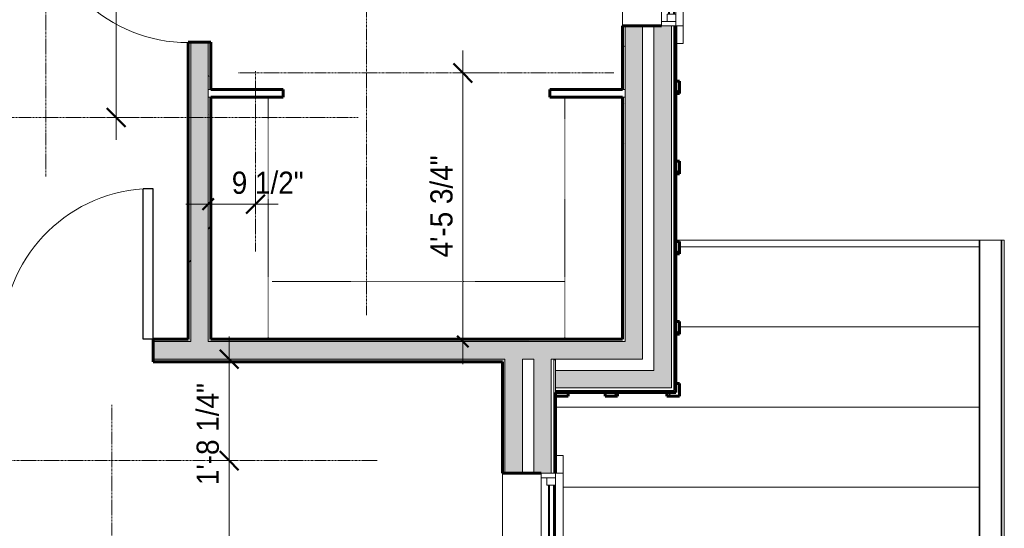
# Model space of a CAD drawing. Header units: inches. Extents: x -625 to 48, y -220 to 256.
# Tile 7 of 9: x -148 to 48, y -40 to 61. Entities that reach past the tile are written whole.
import ezdxf

# ---------------------------------------------------------------- set-up
doc = ezdxf.new("R2010")
doc.units = ezdxf.units.IN
doc.header["$MEASUREMENT"] = 0
doc.linetypes.add('3B Center Short', pattern=[0.59375, 0.375, -0.0625, 0.09375, -0.0625])
doc.linetypes.add('Overhead', pattern=[0.15625, 0.09375, -0.0625])
for name, color, linetype, lineweight in [('A-ANNO-DIMS', 1, 'Continuous', 9), ('A-ANNO-DIMS-48', 1, 'Continuous', 9), ('A-DETL', 5, 'Continuous', 9), ('A-DOOR', 1, 'Continuous', 18), ('A-GENM', 6, 'Continuous', 9), ('A-GLAZ', 6, 'Continuous', 18), ('A-GLAZ-GLAS', 6, 'Continuous', 40), ('A-ROOF', 4, 'Continuous', 18), ('A-ROOF-OTLN', 4, 'Continuous', 9), ('A-ROOF-PATT', 8, 'Continuous', 60), ('A-WALL', 2, 'Continuous', 18), ('A-WALL-PATT', 2, 'Continuous', 60), ('I-WALL', 2, 'Continuous', 18)]:
    doc.layers.add(name, color=color, linetype=linetype, lineweight=lineweight)
doc.styles.add('Arial_1', font='arial.ttf', dxfattribs={"width": 0.9, "height": 4.425898})
doc.dimstyles.new('Linear_-_3_32__Arial_Utility_Plans', dxfattribs={"dimscale": 12, "dimtxt": 4.5, "dimasz": 0.3125, "dimexe": 0.375, "dimexo": 0.375, "dimgap": 0.0625, "dimtad": 1, "dimrnd": 0.25, "dimzin": 3, "dimdsep": 46, "dimlunit": 4, "dimtxsty": 'Arial_1', "dimblk1": 'OBLIQUE', "dimblk2": 'OBLIQUE', "dimsah": 1, "dimcen": 0.09, "dimdle": 0.375, "dimazin": 0, "dimtfac": 1, "dimtix": 1, "dimtmove": 0, "dimatfit": 3, "dimfxl": 1, "dimtvp": 1, "dimfrac": 2, "dimtolj": 1, "dimtzin": 0, "dimarcsym": 2})
doc.dimstyles.new('Linear_-_3_32__Arial_Utility_Plans_1', dxfattribs={"dimscale": 12, "dimtxt": 4.5, "dimasz": 0.1875, "dimexe": 0.375, "dimexo": 0.375, "dimgap": 0.0625, "dimtad": 1, "dimrnd": 0.25, "dimzin": 3, "dimdsep": 46, "dimlunit": 4, "dimtxsty": 'Arial_1', "dimblk1": 'OBLIQUE', "dimblk2": 'OBLIQUE', "dimsah": 1, "dimcen": 0.09, "dimdle": 0.375, "dimazin": 0, "dimtfac": 1, "dimtix": 1, "dimtmove": 0, "dimatfit": 3, "dimfxl": 1, "dimtvp": 1, "dimfrac": 2, "dimtolj": 1, "dimtzin": 0, "dimarcsym": 2})
doc.dimstyles.new('Linear_-_3_32__Arial_Utility_Plans_2', dxfattribs={"dimscale": 12, "dimtxt": 4.5, "dimasz": 0.3125, "dimexe": 0.375, "dimexo": 0.375, "dimgap": 0.0625, "dimtad": 1, "dimrnd": 0.25, "dimzin": 3, "dimdsep": 46, "dimlunit": 4, "dimtxsty": 'Arial_1', "dimblk1": 'OBLIQUE', "dimblk2": 'OBLIQUE', "dimsah": 1, "dimcen": 0.09, "dimdle": 0.375, "dimazin": 0, "dimtfac": 1, "dimtix": 1, "dimtmove": 2, "dimatfit": 3, "dimfxl": 1, "dimtvp": 1, "dimfrac": 2, "dimtolj": 1, "dimtzin": 0, "dimarcsym": 2})
doc.dimstyles.new('Linear_-_3_32__Arial_Utility_Plans_3', dxfattribs={"dimscale": 12, "dimtxt": 4.5, "dimasz": 0.1875, "dimexe": 0.375, "dimexo": 0.375, "dimgap": 0.0625, "dimtad": 1, "dimrnd": 0.25, "dimzin": 3, "dimdsep": 46, "dimlunit": 4, "dimtxsty": 'Arial_1', "dimblk1": 'OBLIQUE', "dimblk2": 'OBLIQUE', "dimsah": 1, "dimcen": 0.09, "dimdle": 0.375, "dimazin": 0, "dimtfac": 1, "dimtix": 1, "dimtmove": 2, "dimatfit": 3, "dimfxl": 1, "dimtvp": 1, "dimfrac": 2, "dimtolj": 1, "dimtzin": 0, "dimarcsym": 2})
pattern_1 = [(0, (0, 0), (15.36, 3.84), [0.634, -10.886, 0.634, -10.886, -61.44]), (0, (0, 0), (15.36, 3.84), [-23.04, 0.634, -22.406, 0.634, -10.886, -26.88]), (0, (0, 0), (15.36, 3.84), [-57.6, 0.634, -7.046, 0.634, -18.566]), (120, (5.76, 1.92), (-11.005538, 11.38215), [0.634, -10.886, 0.634, -10.886, -61.44]), (120, (5.76, 1.92), (-11.005538, 11.38215), [-23.04, 0.634, -22.406, 0.634, -10.886, -26.88]), (120, (5.76, 1.92), (-11.005538, 11.38215), [-57.6, 0.634, -7.046, 0.634, -18.566]), (240, (7.68, 9.6), (-4.354462, -15.22215), [0.634, -10.886, 0.634, -10.886, -61.44]), (240, (7.68, 9.6), (-4.354462, -15.22215), [-23.04, 0.634, -22.406, 0.634, -10.886, -26.88]), (240, (7.68, 9.6), (-4.354462, -15.22215), [-57.6, 0.634, -7.046, 0.634, -18.566])]
pattern_2 = [(45, (0, 0), (-4.00647, 4.00647), []), (135, (0, 0), (-4.00647, -4.00647), [])]

# ---------------------------------------------------------------- blocks, each defined once
blk = doc.blocks.new('Single Panel Flush Wood - 2680HC-1003791-Second Floor Utility Plan')
at = {"layer": 'A-DOOR', "lineweight": 30}
for p, q in [((13, 2.25), (13, 32.25)), ((15, 32.25), (13, 32.25)), ((15, 2.25), (15, 32.25)), ((15, 2.25), (13, 2.25))]:
    blk.add_line(p, q, dxfattribs=at)
at = {"layer": 'A-DOOR', "lineweight": 9}
blk.add_arc((15, 2.25), 30.07, 93.8141, 180, dxfattribs=at)
blk = doc.blocks.new('Single Casement - 2050CS-1928333-Second Floor Utility Plan')
at = {"layer": 'A-GLAZ'}
for p, q in [((-11.75, 6.81), (-15.25, 6.81)), ((-15.25, 6.81), (-15.25, 5.31)), ((-11.75, 5.31), (-11.75, 6.81)), ((-11.75, 6.81), (11.75, 6.81)), ((15.25, 6.81), (11.75, 6.81)), ((11.75, 6.81), (11.75, 5.31)), ((15.25, 5.31), (15.25, 6.81)), ((11.75, 5.31), (-11.75, 5.31)), ((-11.75, 5.31), (-11.75, 2.44)), ((-10.83, 2.44), (-10.83, 5.31)), ((-10.83, 5.31), (-9.38, 5.31)), ((-9.38, 5.31), (-9.38, 3.6)), ((9.37, 5.31), (-0.73, 5.31)), ((10.83, 5.31), (9.37, 5.31)), ((9.37, 5.31), (9.37, 3.6)), ((9.37, 3.6), (9.37, 5.31)), ((10.83, 5.31), (10.83, 2.44)), ((11.75, 2.44), (11.75, 5.31)), ((-11.75, 2.44), (11.75, 2.44)), ((-9.38, 3.6), (-10.83, 3.6)), ((9.37, 3.6), (10.83, 3.6))]:
    blk.add_line(p, q, dxfattribs=at)
at = {"layer": 'A-GLAZ-GLAS'}
for p, q in [((9.37, 5), (-9.38, 5)), ((9.37, 4), (-9.38, 4))]:
    blk.add_line(p, q, dxfattribs=at)
blk = doc.blocks.new('Single Casement - 2050CS-1928328-Second Floor Utility Plan')
at = {"layer": 'A-GLAZ'}
for p, q in [((-11.75, 6.81), (-15.25, 6.81)), ((-15.25, 6.81), (-15.25, 5.31)), ((-11.75, 5.31), (-11.75, 6.81)), ((-11.75, 6.81), (11.75, 6.81)), ((15.25, 6.81), (11.75, 6.81)), ((11.75, 6.81), (11.75, 5.31)), ((15.25, 5.31), (15.25, 6.81)), ((11.75, 5.31), (-11.75, 5.31)), ((-11.75, 5.31), (-11.75, 2.44)), ((-10.83, 2.44), (-10.83, 5.31)), ((-10.83, 5.31), (-9.38, 5.31)), ((-9.38, 5.31), (-9.38, 3.6)), ((9.37, 5.31), (-0.73, 5.31)), ((10.83, 5.31), (9.37, 5.31)), ((9.37, 5.31), (9.37, 3.6)), ((9.37, 3.6), (9.37, 5.31)), ((10.83, 5.31), (10.83, 2.44)), ((11.75, 2.44), (11.75, 5.31)), ((-11.75, 2.44), (11.75, 2.44)), ((-9.38, 3.6), (-10.83, 3.6)), ((9.37, 3.6), (10.83, 3.6))]:
    blk.add_line(p, q, dxfattribs=at)
at = {"layer": 'A-GLAZ-GLAS'}
for p, q in [((9.37, 5), (-9.38, 5)), ((9.37, 4), (-9.38, 4))]:
    blk.add_line(p, q, dxfattribs=at)
blk = doc.blocks.new('Closet Shelf and Pole - 15_ Deep-911929-Second Floor Utility Plan')
at = {"layer": 'A-GENM', "linetype": 'Overhead'}
blk.add_line((0, 12), (58.47, 12), dxfattribs=at)
blk = doc.blocks.new('Closet Shelf and Pole - 15_ Deep-911930-Second Floor Utility Plan')
at = {"layer": 'A-GENM', "linetype": 'Overhead'}
blk.add_line((0, 12), (48.82, 12), dxfattribs=at)
blk = doc.blocks.new('Closet Shelf and Pole - 15_ Deep-911926-Second Floor Utility Plan')
at = {"layer": 'A-GENM', "linetype": 'Overhead'}
blk.add_line((0, -12), (48.82, -12), dxfattribs=at)
blk = doc.blocks.new('DIMBLOCK4-Second Floor Utility Plan')
at = {"layer": 'A-ANNO-DIMS-48', "transparency": 16777216}
for p, q in [((-59.93, 55.21), (-59.93, -7.42)), ((-61.78, 50.71), (-55.43, 50.71)), ((-59.93, 50.71), (-61.78, 50.71)), ((-61.78, -2.92), (-55.43, -2.92))]:
    blk.add_line(p, q, dxfattribs=at)
at = {"layer": 'A-ANNO-DIMS-48', "lineweight": 50, "transparency": 16777216}
for p, q in [((-59.93, 50.71), (-61.81, 52.58)), ((-59.93, 50.71), (-58.06, 48.83)), ((-59.93, -2.92), (-61.06, -1.79)), ((-59.93, -2.92), (-58.81, -4.04))]:
    blk.add_line(p, q, dxfattribs=at)
at = {"layer": 'A-ANNO-DIMS-48', "linetype": '3B Center Short', "transparency": 16777216}
blk.add_line((-59.93, -2.92), (-61.78, -2.92), dxfattribs=at)
at = {"layer": 'A-ANNO-DIMS-48', "color": 0, "transparency": 16777216, "insert": (-66.42, 13.89), "char_height": 4.426, "width": 24.0092, "attachment_point": 1, "rotation": 90, "line_spacing_factor": 0.938532, "style": 'Arial_1'}
blk.add_mtext('4\'-5 3/4"', dxfattribs=at)
blk = doc.blocks.new('_Oblique')
at = {"color": 0, "linetype": 'ByBlock', "lineweight": -2}
blk.add_line((-0.5, -0.5), (0.5, 0.5), dxfattribs=at)
blk = doc.blocks.new('DIMBLOCK10-Second Floor Utility Plan')
at = {"layer": 'A-ANNO-DIMS-48', "lineweight": 50, "transparency": 16777216}
for p, q in [((-129.18, 116.08), (-131.05, 117.96)), ((-129.18, 116.08), (-127.3, 114.21)), ((-129.18, 41.83), (-131.05, 43.71)), ((-129.18, 41.83), (-127.3, 39.96))]:
    blk.add_line(p, q, dxfattribs=at)
at = {"layer": 'A-ANNO-DIMS-48', "transparency": 16777216}
for p, q in [((-131.03, 116.08), (-124.68, 116.08)), ((-129.18, 116.08), (-131.03, 116.08)), ((-129.18, 116.08), (-129.18, 37.33)), ((-131.03, 41.83), (-124.68, 41.83)), ((-129.18, 41.83), (-131.03, 41.83))]:
    blk.add_line(p, q, dxfattribs=at)
at = {"layer": 'A-ANNO-DIMS-48', "color": 0, "transparency": 16777216, "insert": (-135.67, 64.94), "char_height": 4.426, "width": 24.0092, "attachment_point": 1, "rotation": 90, "line_spacing_factor": 0.938532, "style": 'Arial_1'}
blk.add_mtext('6\'-2 1/4"', dxfattribs=at)
blk = doc.blocks.new('DIMBLOCK11-Second Floor Utility Plan')
at = {"layer": 'A-ANNO-DIMS-48', "transparency": 16777216}
for p, q in [((-110.79, 22.67), (-110.79, 29.02)), ((-101.34, 22.67), (-101.34, 29.02)), ((-115.29, 24.52), (-96.84, 24.52)), ((-101.34, 24.52), (-101.34, 22.67))]:
    blk.add_line(p, q, dxfattribs=at)
at = {"layer": 'A-ANNO-DIMS-48', "lineweight": 50, "transparency": 16777216}
for p, q in [((-110.79, 24.52), (-109.66, 25.64)), ((-101.34, 24.52), (-99.46, 26.39)), ((-110.79, 24.52), (-111.91, 23.39)), ((-101.34, 24.52), (-103.21, 22.64))]:
    blk.add_line(p, q, dxfattribs=at)
at = {"layer": 'A-ANNO-DIMS-48', "linetype": '3B Center Short', "transparency": 16777216}
blk.add_line((-110.79, 24.52), (-110.79, 22.67), dxfattribs=at)
at = {"layer": 'A-ANNO-DIMS-48', "color": 0, "transparency": 16777216, "insert": (-106.08, 31.01), "char_height": 4.426, "width": 16.9477, "attachment_point": 1, "line_spacing_factor": 0.938532, "style": 'Arial_1'}
blk.add_mtext('9 1/2"', dxfattribs=at)
blk = doc.blocks.new('DIMBLOCK20-Second Floor Utility Plan')
at = {"layer": 'A-ANNO-DIMS-48', "lineweight": 50, "transparency": 16777216}
for p, q in [((-106.62, -26.67), (-108.5, -24.79)), ((-106.62, -26.67), (-104.75, -28.54)), ((-106.62, -88.67), (-108.5, -86.79)), ((-106.62, -88.67), (-104.75, -90.54))]:
    blk.add_line(p, q, dxfattribs=at)
at = {"layer": 'A-ANNO-DIMS-48', "transparency": 16777216}
for p, q in [((-104.78, -26.67), (-111.12, -26.67)), ((-106.62, -88.67), (-106.62, -26.67)), ((-106.62, -26.67), (-104.78, -26.67)), ((-104.78, -88.67), (-111.12, -88.67)), ((-106.62, -88.67), (-104.78, -88.67))]:
    blk.add_line(p, q, dxfattribs=at)
at = {"layer": 'A-ANNO-DIMS-48', "color": 0, "transparency": 16777216, "insert": (-113.11, -63.1), "char_height": 4.426, "width": 13.0431, "attachment_point": 1, "rotation": 90, "line_spacing_factor": 0.938532, "style": 'Arial_1'}
blk.add_mtext('5\'-2"', dxfattribs=at)
blk = doc.blocks.new('DIMBLOCK21-Second Floor Utility Plan')
at = {"layer": 'A-ANNO-DIMS-48', "transparency": 16777216}
for p, q in [((-106.62, -26.67), (-106.62, -1.92)), ((-104.78, -6.42), (-111.12, -6.42)), ((-106.62, -6.42), (-104.78, -6.42)), ((-104.78, -26.67), (-111.12, -26.67)), ((-106.62, -26.67), (-104.78, -26.67))]:
    blk.add_line(p, q, dxfattribs=at)
at = {"layer": 'A-ANNO-DIMS-48', "lineweight": 50, "transparency": 16777216}
for p, q in [((-106.62, -6.42), (-108.5, -4.54)), ((-106.62, -6.42), (-104.75, -8.29)), ((-106.62, -26.67), (-108.5, -24.79)), ((-106.62, -26.67), (-104.75, -28.54))]:
    blk.add_line(p, q, dxfattribs=at)
at = {"layer": 'A-ANNO-DIMS-48', "color": 0, "transparency": 16777216, "insert": (-113.11, -31.55), "char_height": 4.426, "width": 24.0092, "attachment_point": 1, "rotation": 90, "line_spacing_factor": 0.938532, "style": 'Arial_1'}
blk.add_mtext('1\'-8 1/4"', dxfattribs=at)

msp = doc.modelspace()

# ---------------------------------------------------------------- hatches: boundary and pattern name
at = {"layer": 'A-ROOF-PATT', "lineweight": 9}
h = msp.add_hatch(dxfattribs=at)
h.set_pattern_fill('FP_9', color=256, style=0, pattern_type=2)
h.set_pattern_definition([(180, (0.167, 0), (-2e-15, -16), [])])
h.paths.add_polyline_path([(13.52, -185.668), (43.214, -185.668), (43.214, 17.332), (-17.411, 17.332), (-17.411, 17.082), (-16.661, 17.082), (-16.661, 14.582), (-17.411, 14.582), (-17.411, 1.082), (-16.661, 1.082), (-16.661, -1.418), (-17.411, -1.418), (-17.411, -11.293), (-16.661, -11.293), (-16.661, -13.793), (-19.161, -13.793), (-19.161, -13.043), (-29.036, -13.043), (-29.036, -13.793), (-31.536, -13.793), (-31.536, -13.043), (-38.911, -13.043), (-38.911, -13.793), (-41.411, -13.793), (-41.411, -25.668), (-39.911, -25.668), (-39.911, -56.168), (-41.411, -56.168), (-41.411, -121.168), (-39.911, -121.168), (-39.911, -151.668), (-41.411, -151.668), (-41.411, -175.543), (-40.661, -175.543), (-40.661, -181.793), (-43.786, -181.793), (-43.786, -185.668), (-40.661, -185.668)], flags=0)
at = {"layer": 'A-WALL-PATT'}
h = msp.add_hatch(color=256, dxfattribs=at)
h.paths.add_polyline_path([(-21.786, -8.668), (-18.286, -8.668), (-18.286, 60.082), (-21.786, 60.082), (-21.786, -6.418)], flags=0)
h.paths.add_polyline_path([(-21.786, 83.582), (-18.286, 83.582), (-18.286, 115.457), (-21.786, 115.457), (-21.786, 96.48)], flags=0)
h.paths.add_polyline_path([(-18.286, 138.957), (-18.286, 155.832), (-21.786, 155.832), (-21.786, 138.957), (-20.286, 138.957)], flags=0)
h = msp.add_hatch(color=256, dxfattribs=at)
h.paths.add_polyline_path([(-24.036, -2.918), (-24.036, 60.082), (-27.536, 60.082), (-27.536, -2.918)], flags=0)
h.paths.add_polyline_path([(-27.536, 83.582), (-24.036, 83.582), (-24.036, 115.457), (-27.536, 115.457), (-27.536, 96.48)], flags=0)
h.paths.add_polyline_path([(-27.536, 138.957), (-24.036, 138.957), (-24.036, 150.082), (-27.536, 150.082), (-27.536, 146.582)], flags=0)
at = {"layer": 'A-WALL-PATT', "lineweight": 9}
h = msp.add_hatch(dxfattribs=at)
h.set_pattern_fill('FP_2', color=256, style=0, pattern_type=2)
h.set_pattern_definition(pattern_1)
h.paths.add_polyline_path([(-114.286, -2.418), (-114.286, 56.832), (-114.786, 56.832), (-114.786, -2.418)], flags=0)
h.paths.add_polyline_path([(-114.786, 86.832), (-114.286, 86.832), (-114.286, 112.707), (-114.786, 112.707), (-114.786, 96.48)], flags=0)
h.paths.add_polyline_path([(-114.286, 140.707), (-114.286, 146.082), (-114.786, 146.082), (-114.786, 140.707)], flags=0)
at = {"layer": 'A-WALL-PATT'}
h = msp.add_hatch(color=256, dxfattribs=at)
h.paths.add_polyline_path([(-114.286, -2.918), (-110.786, -2.918), (-110.786, 56.832), (-114.286, 56.832), (-114.286, -2.418)], flags=0)
h.paths.add_polyline_path([(-112.536, 86.832), (-110.786, 86.832), (-110.786, 112.707), (-114.286, 112.707), (-114.286, 86.832)], flags=0)
h.paths.add_polyline_path([(-110.786, 140.707), (-110.786, 146.582), (-114.286, 146.582), (-114.286, 140.707), (-112.536, 140.707)], flags=0)
at = {"layer": 'A-WALL-PATT', "lineweight": 9}
h = msp.add_hatch(dxfattribs=at)
h.set_pattern_fill('FP_2', color=256, style=0, pattern_type=2)
h.set_pattern_definition(pattern_1)
h.paths.add_polyline_path([(-110.286, -2.418), (-110.286, 45.9), (-110.786, 45.9), (-110.786, -2.418)], flags=0)
h.paths.add_polyline_path([(-110.286, 47.4), (-110.286, 56.832), (-110.786, 56.832), (-110.786, 47.4)], flags=0)
h.paths.add_polyline_path([(-110.286, 86.832), (-110.286, 104.332), (-110.786, 104.332), (-110.786, 86.832)], flags=0)
h.paths.add_polyline_path([(-110.786, 107.832), (-110.286, 107.832), (-110.286, 112.707), (-110.786, 112.707)], flags=0)
h.paths.add_polyline_path([(-110.286, 140.707), (-110.286, 146.082), (-110.786, 146.082), (-110.786, 140.707)], flags=0)
h = msp.add_hatch(dxfattribs=at)
h.set_pattern_fill('FP_2', color=256, style=0, pattern_type=2)
h.set_pattern_definition(pattern_1)
h.paths.add_polyline_path([(-27.536, -2.418), (-27.536, 45.9), (-28.036, 45.9), (-28.036, -2.418)], flags=0)
h.paths.add_polyline_path([(-28.036, 47.4), (-27.536, 47.4), (-27.536, 60.082), (-28.036, 60.082)], flags=0)
h.paths.add_polyline_path([(-27.536, 83.582), (-27.536, 104.332), (-28.036, 104.332), (-28.036, 83.582)], flags=0)
h.paths.add_polyline_path([(-27.536, 107.832), (-27.536, 115.457), (-28.036, 115.457), (-28.036, 107.832)], flags=0)
h.paths.add_polyline_path([(-27.536, 138.957), (-27.536, 146.582), (-28.036, 146.582), (-28.036, 138.957)], flags=0)
h = msp.add_hatch(dxfattribs=at)
h.set_pattern_fill('FP_3', color=256, style=0, pattern_type=2)
h.set_pattern_definition(pattern_2)
h.paths.add_polyline_path([(-17.411, 46.582), (-16.661, 46.582), (-16.661, 49.082), (-17.411, 49.082)], flags=0)
h = msp.add_hatch(dxfattribs=at)
h.set_pattern_fill('FP_3', color=256, style=0, pattern_type=2)
h.set_pattern_definition(pattern_2)
h.paths.add_polyline_path([(-17.411, 30.582), (-16.661, 30.582), (-16.661, 33.082), (-17.411, 33.082)], flags=0)
h = msp.add_hatch(dxfattribs=at)
h.set_pattern_fill('FP_3', color=256, style=0, pattern_type=2)
h.set_pattern_definition(pattern_2)
h.paths.add_polyline_path([(-17.411, 14.582), (-16.661, 14.582), (-16.661, 17.082), (-17.411, 17.082)], flags=0)
h = msp.add_hatch(dxfattribs=at)
h.set_pattern_fill('FP_3', color=256, style=0, pattern_type=2)
h.set_pattern_definition(pattern_2)
h.paths.add_polyline_path([(-17.411, -1.418), (-16.661, -1.418), (-16.661, 1.082), (-17.411, 1.082)], flags=0)
h = msp.add_hatch(dxfattribs=at)
h.set_pattern_fill('FP_2', color=256, style=0, pattern_type=2)
h.set_pattern_definition(pattern_1)
h.paths.add_polyline_path([(-227.036, -2.918), (-212.036, -2.918), (-212.036, -2.418), (-227.036, -2.418)], flags=0)
h.paths.add_polyline_path([(-450.286, -2.918), (-450.286, -2.418), (-460.536, -2.418), (-460.536, -2.918)], flags=0)
h.paths.add_polyline_path([(-46.724, -2.918), (-46.724, -2.418), (-110.786, -2.418), (-110.786, -2.918), (-56.856, -2.918)], flags=0)
h.paths.add_polyline_path([(-446.786, -2.918), (-329.536, -2.918), (-329.536, -2.418), (-446.786, -2.418)], flags=0)
h.paths.add_polyline_path([(-114.286, -2.918), (-114.286, -2.418), (-121.786, -2.418), (-121.786, -2.918)], flags=0)
h.paths.add_polyline_path([(-287.036, -2.918), (-287.036, -2.418), (-289.036, -2.418), (-289.036, -2.918)], flags=0)
h.paths.add_polyline_path([(-292.536, -2.918), (-292.536, -2.418), (-299.536, -2.418), (-299.536, -2.918)], flags=0)
h.paths.add_polyline_path([(-151.786, -2.918), (-151.786, -2.418), (-208.536, -2.418), (-208.536, -2.918), (-197.606, -2.918)], flags=0)
at = {"layer": 'A-WALL-PATT'}
h = msp.add_hatch(color=256, dxfattribs=at)
h.paths.add_polyline_path([(-212.036, -6.418), (-151.786, -6.418), (-151.786, -2.918), (-227.036, -2.918), (-227.036, -6.418)], flags=0)
h.paths.add_polyline_path([(-460.536, -6.418), (-329.536, -6.418), (-329.536, -2.918), (-460.536, -2.918), (-460.536, -4.668)], flags=0)
h.paths.add_polyline_path([(-46.724, -6.418), (-46.724, -2.918), (-121.786, -2.918), (-121.786, -6.418), (-48.036, -6.418)], flags=0)
h.paths.add_polyline_path([(-299.536, -6.418), (-287.036, -6.418), (-287.036, -2.918), (-299.536, -2.918), (-299.536, -4.668)], flags=0)
for points in [[(-46.724, -6.418), (-24.036, -6.418), (-24.036, -2.918), (-46.724, -2.918), (-46.724, -6.319)], [(-39.262, -12.168), (-18.286, -12.168), (-18.286, -8.668), (-41.411, -8.668), (-41.411, -12.168)]]:
    msp.add_hatch(color=256, dxfattribs=at).paths.add_polyline_path(points, flags=0)
at = {"layer": 'A-WALL-PATT', "lineweight": 9}
h = msp.add_hatch(dxfattribs=at)
h.set_pattern_fill('FP_2', color=256, style=0, pattern_type=2)
h.set_pattern_definition(pattern_1)
h.paths.add_polyline_path([(-460.536, -6.918), (-329.536, -6.918), (-329.536, -6.418), (-460.536, -6.418)], flags=0)
h.paths.add_polyline_path([(-51.536, -6.918), (-51.536, -6.418), (-121.786, -6.418), (-121.786, -6.918), (-52.036, -6.918)], flags=0)
h.paths.add_polyline_path([(-287.036, -6.918), (-287.036, -6.418), (-299.536, -6.418), (-299.536, -6.918)], flags=0)
h.paths.add_polyline_path([(-227.036, -6.918), (-212.036, -6.918), (-212.036, -6.418), (-227.036, -6.418)], flags=0)
h.paths.add_polyline_path([(-151.786, -6.918), (-151.786, -6.418), (-208.536, -6.418), (-208.536, -6.918), (-197.606, -6.918)], flags=0)
h = msp.add_hatch(dxfattribs=at)
h.set_pattern_fill('FP_2', color=256, style=0, pattern_type=2)
h.set_pattern_definition(pattern_1)
h.paths.add_polyline_path([(-51.536, -170.918), (-51.536, -148.168), (-52.036, -148.168), (-52.036, -170.918)], flags=0)
h.paths.add_polyline_path([(-52.036, -124.668), (-51.536, -124.668), (-51.536, -52.668), (-52.036, -52.668), (-52.036, -109.118)], flags=0)
h.paths.add_polyline_path([(-51.536, -29.168), (-51.536, -6.918), (-52.036, -6.918), (-52.036, -29.168)], flags=0)
at = {"layer": 'A-WALL-PATT'}
h = msp.add_hatch(color=256, dxfattribs=at)
h.paths.add_polyline_path([(-51.536, -174.418), (-48.036, -174.418), (-48.036, -148.168), (-51.536, -148.168), (-51.536, -170.918)], flags=0)
h.paths.add_polyline_path([(-51.536, -124.668), (-48.036, -124.668), (-48.036, -52.668), (-51.536, -52.668), (-51.536, -109.118)], flags=0)
h.paths.add_polyline_path([(-48.036, -29.168), (-48.036, -6.418), (-51.536, -6.418), (-51.536, -29.168)], flags=0)
h = msp.add_hatch(color=256, dxfattribs=at)
h.paths.add_polyline_path([(-42.286, -180.168), (-42.286, -148.168), (-45.786, -148.168), (-45.786, -180.168)], flags=0)
h.paths.add_polyline_path([(-42.286, -124.668), (-42.286, -52.668), (-45.786, -52.668), (-45.786, -124.668), (-44.286, -124.668)], flags=0)
h.paths.add_polyline_path([(-44.286, -29.168), (-42.286, -29.168), (-42.286, -6.418), (-45.786, -6.418), (-45.786, -29.168)], flags=0)
at = {"layer": 'A-WALL-PATT', "lineweight": 9}
h = msp.add_hatch(dxfattribs=at)
h.set_pattern_fill('FP_1', color=256, style=0, pattern_type=2)
h.set_pattern_definition([(135, (0, 0), (-4.00647, -4.00647), [])])
h.paths.add_polyline_path([(-41.786, -181.043), (-41.411, -181.043), (-41.411, -148.168), (-41.786, -148.168), (-41.786, -180.668)], flags=0)
h.paths.add_polyline_path([(-41.411, -124.668), (-41.411, -52.668), (-41.786, -52.668), (-41.786, -124.668)], flags=0)
h.paths.add_polyline_path([(-41.786, -29.168), (-41.411, -29.168), (-41.411, -6.418), (-41.786, -6.418), (-41.786, -23.452)], flags=0)
h = msp.add_hatch(dxfattribs=at)
h.set_pattern_fill('FP_3', color=256, style=0, pattern_type=2)
h.set_pattern_definition(pattern_2)
h.paths.add_polyline_path([(-19.161, -13.793), (-16.661, -13.793), (-16.661, -11.293), (-17.411, -11.293), (-17.411, -13.043), (-19.161, -13.043)], flags=0)
h = msp.add_hatch(dxfattribs=at)
h.set_pattern_fill('FP_3', color=256, style=0, pattern_type=2)
h.set_pattern_definition(pattern_2)
h.paths.add_polyline_path([(-31.536, -13.793), (-29.036, -13.793), (-29.036, -13.043), (-31.536, -13.043)], flags=0)

# ---------------------------------------------------------------- linework, layer by layer
at = {"layer": 'A-DETL', "linetype": '3B Center Short'}
for p, q in [((-143.224, 122.996), (-143.224, 29.996)), ((-79.161, 97.377), (-79.161, 2.377)), ((-29.786, 50.707), (-104.786, 50.707)), ((-101.339, 15.082), (-101.339, 51.082)), ((-202.617, 41.832), (-80.808, 41.832)), ((-130.036, -15.519), (-130.036, -164.803)), ((-425.036, -26.668), (-77.036, -26.668))]:
    msp.add_line(p, q, dxfattribs=at)
at = {"layer": 'A-ROOF'}
for p, q in [((43.214, 17.332), (-17.411, 17.332)), ((43.214, -185.668), (43.214, 17.332))]:
    msp.add_line(p, q, dxfattribs=at)
at = {"layer": 'A-ROOF-OTLN'}
for p, q in [((43.214, 17.332), (48.214, 17.332)), ((43.339, 17.332), (43.339, -185.668)), ((47.589, 17.332), (47.589, -185.668)), ((47.714, 17.332), (47.714, -185.668)), ((48.214, 17.332), (48.214, -185.668))]:
    msp.add_line(p, q, dxfattribs=at)
at = {"layer": 'A-WALL'}
for p, q in [((-28.036, 60.082), (-28.036, 83.582)), ((-27.536, 60.082), (-27.536, -2.918)), ((-24.036, 60.082), (-24.036, -6.418)), ((-21.786, 60.082), (-21.786, -8.668)), ((-18.286, 60.082), (-18.286, -12.168)), ((-17.786, 60.082), (-17.786, -12.668)), ((-27.536, -2.918), (-46.724, -2.918)), ((-51.536, -6.418), (-51.536, -29.168)), ((-48.036, -6.418), (-48.036, -29.168)), ((-45.786, -6.418), (-46.724, -6.418)), ((-45.786, -6.418), (-45.786, -29.168)), ((-42.286, -6.418), (-42.286, -29.168)), ((-24.036, -6.418), (-42.286, -6.418)), ((-41.786, -6.418), (-41.786, -29.168)), ((-41.411, -6.418), (-41.411, -13.043)), ((-21.786, -8.668), (-41.411, -8.668)), ((-18.286, -12.168), (-41.411, -12.168)), ((-17.786, -12.668), (-41.411, -12.668)), ((-52.036, -52.668), (-52.036, -29.168))]:
    msp.add_line(p, q, dxfattribs=at)
at = {"layer": 'A-WALL', "lineweight": 60}
for p, q in [((-20.286, 60.082), (-28.036, 60.082)), ((-28.036, 60.082), (-28.036, 47.4)), ((-17.411, 60.082), (-17.411, -13.043)), ((-16.661, 49.082), (-17.411, 49.082)), ((-16.661, 46.582), (-16.661, 49.082)), ((-28.036, 45.9), (-28.036, -2.418)), ((-17.411, 46.582), (-16.661, 46.582)), ((-16.661, 33.082), (-17.411, 33.082)), ((-16.661, 30.582), (-16.661, 33.082)), ((-17.411, 30.582), (-16.661, 30.582)), ((-16.661, 17.082), (-17.411, 17.082)), ((-16.661, 14.582), (-16.661, 17.082)), ((-17.411, 14.582), (-16.661, 14.582)), ((-16.661, 1.082), (-17.411, 1.082)), ((-16.661, -1.418), (-16.661, 1.082)), ((-17.411, -1.418), (-16.661, -1.418)), ((-28.036, -2.418), (-46.724, -2.418)), ((-52.036, -6.918), (-52.036, -29.168)), ((-16.661, -11.293), (-17.411, -11.293)), ((-16.661, -13.793), (-16.661, -11.293)), ((-38.911, -13.043), (-41.411, -13.043)), ((-41.411, -13.043), (-41.411, -29.168)), ((-17.411, -13.043), (-38.911, -13.043)), ((-38.911, -13.793), (-38.911, -13.043)), ((-31.536, -13.043), (-31.536, -13.793)), ((-29.036, -13.793), (-29.036, -13.043)), ((-19.161, -13.043), (-19.161, -13.793)), ((-41.411, -13.793), (-38.911, -13.793)), ((-31.536, -13.793), (-29.036, -13.793)), ((-19.161, -13.793), (-16.661, -13.793)), ((-52.036, -29.168), (-44.286, -29.168))]:
    msp.add_line(p, q, dxfattribs=at)
at = {"layer": 'I-WALL', "lineweight": 60}
for p, q in [((-114.786, 56.832), (-114.786, -2.418)), ((-110.286, 56.832), (-114.786, 56.832)), ((-110.286, 47.4), (-110.286, 56.832)), ((-95.786, 47.4), (-110.286, 47.4)), ((-95.786, 45.9), (-95.786, 47.4)), ((-28.036, 47.4), (-42.536, 47.4)), ((-42.536, 47.4), (-42.536, 45.9)), ((-110.286, -2.418), (-110.286, 45.9)), ((-110.286, 45.9), (-95.786, 45.9)), ((-42.536, 45.9), (-28.036, 45.9)), ((-114.786, -2.418), (-121.786, -2.418)), ((-121.786, -2.418), (-121.786, -6.918)), ((-46.724, -2.418), (-110.286, -2.418)), ((-121.786, -6.918), (-52.036, -6.918))]:
    msp.add_line(p, q, dxfattribs=at)
at = {"layer": 'I-WALL'}
for p, q in [((-114.286, 56.832), (-114.286, -2.918)), ((-110.786, -2.918), (-110.786, 56.832)), ((-110.286, 47.4), (-110.786, 47.4)), ((-28.036, 47.4), (-27.536, 47.4)), ((-110.286, 45.9), (-110.786, 45.9)), ((-28.036, 45.9), (-27.536, 45.9)), ((-114.286, -2.918), (-121.786, -2.918)), ((-46.724, -2.918), (-110.786, -2.918)), ((-121.786, -6.418), (-51.536, -6.418)), ((-48.036, -6.418), (-46.724, -6.418))]:
    msp.add_line(p, q, dxfattribs=at)

# ---------------------------------------------------------------- block references
at = {"layer": 'A-DOOR', "rotation": 89.99999999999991}
msp.add_blockref('Single Panel Flush Wood - 2680HC-1003791-Second Floor Utility Plan', (-112.536, 71.832), dxfattribs=at)
at = {"layer": 'A-DOOR'}
msp.add_blockref('Single Panel Flush Wood - 2680HC-1003791-Second Floor Utility Plan', (-136.786, -4.668), dxfattribs=at)
at = {"layer": 'A-GENM', "linetype": 'Overhead'}
for name, p, rotation in [('Closet Shelf and Pole - 15_ Deep-911926-Second Floor Utility Plan', (-110.786, -2.918), 89.9999999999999), ('Closet Shelf and Pole - 15_ Deep-911930-Second Floor Utility Plan', (-27.536, -2.918), 89.99999999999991)]:
    msp.add_blockref(name, p, dxfattribs=dict(at, rotation=rotation))
msp.add_blockref('Closet Shelf and Pole - 15_ Deep-911929-Second Floor Utility Plan', (-98.004, -2.918), dxfattribs=at)
at = {"layer": 'A-GLAZ', "rotation": 269.9999999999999}
for name, p in [('Single Casement - 2050CS-1928328-Second Floor Utility Plan', (-22.724, 71.832)), ('Single Casement - 2050CS-1928333-Second Floor Utility Plan', (-46.724, -40.918))]:
    msp.add_blockref(name, p, dxfattribs=at)

# ---------------------------------------------------------------- dimensions: what is measured, and where the dimension line sits
at = {"layer": 'A-ANNO-DIMS'}
for base, p1, p2, override, picture, middle in [((-129.178, 41.832), (-126.526, 116.082), (-126.526, 41.832), {"dimpost": '<>', "dimfxl": 74.25}, 'DIMBLOCK10-Second Floor Utility Plan', (-132.718, 76.947)), ((-106.624, -6.418), (-109.275, -26.668), (-109.275, -6.418), {"dimpost": '<>', "dimfxl": 20.250028}, 'DIMBLOCK21-Second Floor Utility Plan', (-110.164, -19.545))]:
    dim = msp.add_linear_dim(base=base, p1=p1, p2=p2, angle=90, dimstyle='Linear_-_3_32__Arial_Utility_Plans_2', override=override, dxfattribs=at)
    dim.commit()
    dim.dimension.update_dxf_attribs({"geometry": picture, "text_midpoint": middle, "dimtype": 160, "text_rotation": 90})
for base, p1, p2, dimstyle, override, picture, middle in [((-59.932153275, -2.917916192), (-57.280502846, 50.707083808), (-57.280502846, -2.917916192), 'Linear_-_3_32__Arial_Utility_Plans_1', {"dimpost": '<>', "dimfxl": 53.625}, 'DIMBLOCK4-Second Floor Utility Plan', (-62.972087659, 23.894583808)), ((-106.624, -26.668), (-109.275, -88.668), (-109.275, -26.668), 'Linear_-_3_32__Arial_Utility_Plans', {"dimpost": '<>', "dimfxl": 61.999972}, 'DIMBLOCK20-Second Floor Utility Plan', (-109.633, -57.668))]:
    dim = msp.add_linear_dim(base=base, p1=p1, p2=p2, angle=90, dimstyle=dimstyle, override=override, dxfattribs=at)
    dim.commit()
    dim.dimension.update_dxf_attribs({"geometry": picture, "text_midpoint": middle})
dim = msp.add_linear_dim(base=(-101.339, 24.517), p1=(-110.786, 27.168), p2=(-101.339, 27.168), dimstyle='Linear_-_3_32__Arial_Utility_Plans_3', override={"dimpost": '<>', "dimfxl": 9.446777}, dxfattribs=at)
dim.commit()
dim.dimension.update_dxf_attribs({"geometry": 'DIMBLOCK11-Second Floor Utility Plan', "text_midpoint": (-97.611, 28.057), "dimtype": 160})

doc.saveas('drawing.dxf')
